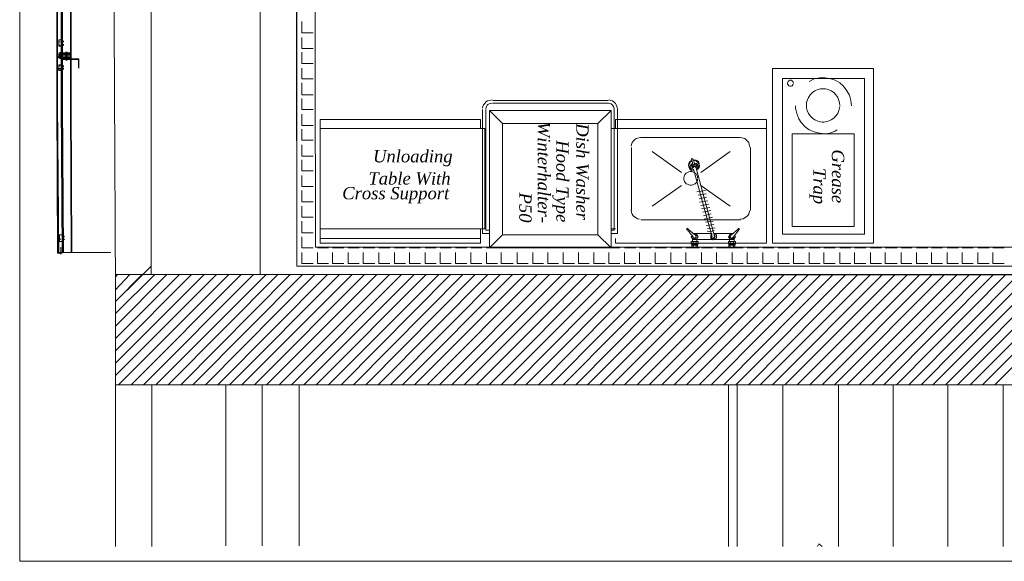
# Model space of a CAD drawing. Header units: millimetres. Extents: x 140304 to 319987, y -10756 to 142544.
# Tile 169 of 203: x 170334 to 175710, y 66071 to 69028. Entities that reach past the tile are written whole.
import ezdxf

# ---------------------------------------------------------------- set-up
doc = ezdxf.new("R2010")
doc.units = ezdxf.units.MM
doc.header["$LTSCALE"] = 10
doc.layers.get('0').update_dxf_attribs({"linetype": 'CONTINUOUS'})
for name, color, linetype, lineweight in [('A wall', 1, 'CONTINUOUS', 15), ('ele_15', 34, 'CONTINUOUS', 15), ('EQUIPMENT', 13, 'CONTINUOUS', 18), ('T', 2, 'CONTINUOUS', 20)]:
    doc.layers.add(name, color=color, linetype=linetype, lineweight=lineweight)
doc.layers.add('hatch', color=7, linetype='CONTINUOUS', lineweight=0, true_color=0x919191)
doc.layers.add('TEXT', color=150, linetype='CONTINUOUS')
doc.styles.get("Standard").update_dxf_attribs({"font": 'verdana.ttf'})

# ---------------------------------------------------------------- blocks, each defined once
blk = doc.blocks.new('Base lucknow')
for points in [[(141820.1, 91656.9), (141817.2, 87578.4)], [(140507.6, 88653.6), (140507.6, 89884.6)], [(140507.6, 88653.6), (140507.6, 89884.6)], [(140510.6, 88656.6), (140510.6, 89884.6)], [(140510.6, 88656.6), (140510.6, 89884.6)], [(140531.3, 88656.6), (140531.3, 89884.6)], [(140535.8, 88656.6), (140535.8, 89884.6)], [(140538.7, 88656.6), (140538.7, 89884.6)], [(140581.8, 88656.6), (140581.8, 89884.6)], [(140584.7, 88656.6), (140584.7, 89884.6)], [(140518, 88778.2), (140518, 88813.8)], [(140518, 88813.8), (140535.8, 88813.8)], [(140525.4, 88801.9), (140518, 88801.9)], [(140525.4, 88784.2), (140518, 88784.2)], [(140535.8, 88778.2), (140518, 88778.2)], [(140531.3, 88778.2), (140531.3, 88813.8)], [(140531.3, 88806.4), (140531.3, 88799)], [(140531.3, 88799), (140531.3, 88806.4)], [(140531.3, 88806.4), (140531.3, 88799)], [(140531.3, 88799), (140531.3, 88806.4)], [(140531.3, 88806.4), (140546.1, 88806.4)], [(140531.3, 88801.9), (140546.1, 88801.9)], [(140531.3, 88781.2), (140531.3, 88791.6)], [(140531.3, 88791.6), (140531.3, 88781.2)], [(140531.3, 88781.2), (140531.3, 88791.6)], [(140531.3, 88791.6), (140531.3, 88781.2)], [(140531.3, 88788.7), (140546.1, 88788.7)], [(140531.3, 88784.2), (140546.1, 88784.2)], [(140535.8, 88813.8), (140535.8, 88778.2)], [(140538.7, 88735.3), (140507.6, 88735.3)], [(140531.3, 88720.4), (140507.6, 88720.4)], [(140507.6, 88720.4), (140507.6, 88443.1)], [(140531.3, 88720.4), (140507.6, 88720.4)], [(140507.6, 88720.4), (140507.6, 88443.1)], [(140531.3, 88717.4), (140510.6, 88717.4)], [(140510.6, 88717.4), (140510.6, 88443.1)], [(140531.3, 88717.4), (140510.6, 88717.4)], [(140510.6, 88717.4), (140510.6, 88443.1)], [(140535.8, 88742.7), (140518, 88742.7)], [(140518, 88742.7), (140531.3, 88738.2)], [(140518, 88735.3), (140518, 88720.4)], [(140531.3, 88735.3), (140518, 88735.3)], [(140518, 88724.8), (140518, 88730.8)], [(140518, 88730.8), (140525.4, 88730.8)], [(140525.4, 88724.8), (140518, 88724.8)], [(140518, 88720.4), (140531.3, 88720.4)], [(140518, 88717.4), (140531.3, 88717.4)], [(140535.8, 88713), (140518, 88713)], [(140520.9, 88735.3), (140531.3, 88735.3)], [(140520.9, 88723.3), (140520.9, 88732.2)], [(140520.9, 88723.3), (140520.9, 88732.2)], [(140520.9, 88723.3), (140520.9, 88732.2)], [(140520.9, 88723.3), (140520.9, 88732.2)], [(140531.3, 88720.4), (140520.9, 88720.4)], [(140520.9, 88720.4), (140528.4, 88720.4)], [(140523.9, 88723.3), (140523.9, 88733.7)], [(140523.9, 88723.3), (140523.9, 88732.2)], [(140523.9, 88723.3), (140523.9, 88732.2)], [(140523.9, 88723.3), (140523.9, 88732.2)], [(140525.4, 88735.3), (140525.4, 88745.6)], [(140525.4, 88720.4), (140525.4, 88710)], [(140526.9, 88723.3), (140528.4, 88733.7)], [(140531.3, 88738.2), (140531.3, 88724.8)], [(140531.3, 88735.3), (140531.3, 88720.4)], [(140531.3, 88720.4), (140531.3, 88735.3)], [(140531.3, 88717.4), (140531.3, 88735.3)], [(140531.3, 88727.8), (140538.7, 88727.8)], [(140531.3, 88727.8), (140538.7, 88727.8)], [(140531.3, 88717.4), (140531.3, 88443.1)], [(140535.8, 88717.4), (140535.8, 88742.7)], [(140535.8, 88742.7), (140584.7, 88742.7)], [(140535.8, 88724.8), (140535.8, 88742.7)], [(140535.8, 88735.3), (140535.8, 88713)], [(140535.8, 88735.3), (140535.8, 88710)], [(140584.7, 88735.3), (140535.8, 88735.3)], [(140584.7, 88717.4), (140535.8, 88717.4)], [(140535.8, 88710), (140535.8, 88440.1)], [(140535.8, 88710), (140584.7, 88710)], [(140538.7, 88720.4), (140538.7, 88738.2)], [(140538.7, 88738.2), (140581.8, 88738.2)], [(140538.7, 88730.8), (140538.7, 88713)], [(140581.8, 88730.8), (140538.7, 88730.8)], [(140581.8, 88720.4), (140538.7, 88720.4)], [(140538.7, 88713), (140581.8, 88713)], [(140538.7, 88710), (140538.7, 88440.1)], [(140627.7, 88710), (140538.7, 88710)], [(140564, 88745.6), (140556.6, 88745.6)], [(140556.6, 88738.2), (140556.6, 88745.6)], [(140556.6, 88738.2), (140564, 88738.2)], [(140556.6, 88735.3), (140564, 88735.3)], [(140556.6, 88707), (140556.6, 88735.3)], [(140556.6, 88735.3), (140564, 88735.3)], [(140564, 88735.3), (140556.6, 88735.3)], [(140561, 88702.6), (140561, 88748.5)], [(140561, 88745.6), (140561, 88738.2)], [(140561, 88745.6), (140561, 88738.2)], [(140561, 88735.3), (140561, 88707)], [(140561, 88735.3), (140561, 88707)], [(140564, 88745.6), (140564, 88738.2)], [(140564, 88735.3), (140564, 88707)], [(140581.8, 88738.2), (140581.8, 88720.4)], [(140581.8, 88713), (140581.8, 88730.8)], [(140581.8, 88710), (140581.8, 88440.1)], [(140584.7, 88742.7), (140584.7, 88717.4)], [(140584.7, 88710), (140584.7, 88735.3)], [(140584.7, 88710), (140584.7, 88440.1)], [(140627.7, 88659.6), (140627.7, 88710)], [(140531.3, 88656.6), (140510.6, 88656.6)], [(140531.3, 88656.6), (140510.6, 88656.6)], [(140535.8, 88677.4), (140518, 88677.4)], [(140518, 88677.4), (140518, 88646.2)], [(140525.4, 88671.4), (140518, 88671.4)], [(140531.3, 88677.4), (140531.3, 88646.2)], [(140531.3, 88674.4), (140531.3, 88667)], [(140531.3, 88667), (140531.3, 88674.4)], [(140531.3, 88674.4), (140531.3, 88667)], [(140531.3, 88667), (140531.3, 88674.4)], [(140531.3, 88671.4), (140546.1, 88671.4)], [(140531.3, 88667), (140546.1, 88667)], [(140531.3, 88649.2), (140531.3, 88656.6)], [(140531.3, 88656.6), (140531.3, 88649.2)], [(140531.3, 88649.2), (140531.3, 88656.6)], [(140531.3, 88656.6), (140531.3, 88649.2)], [(140531.3, 88656.6), (140546.1, 88656.6)], [(140535.8, 88646.2), (140535.8, 88677.4)], [(140538.7, 88707), (140624.8, 88707)], [(140564, 88707), (140556.6, 88707)], [(140564, 88707), (140556.6, 88707)], [(140556.6, 88707), (140564, 88707)], [(140564, 88702.6), (140556.6, 88702.6)], [(140624.8, 88707), (140624.8, 88659.6)], [(140531.3, 88653.6), (140507.6, 88653.6)], [(140531.3, 88653.6), (140507.6, 88653.6)], [(140525.4, 88653.6), (140518, 88653.6)], [(140518, 88646.2), (140535.8, 88646.2)], [(140531.3, 88653.6), (140546.1, 88653.6)], [(140513.5, 87649.6), (140507.6, 88468.3)], [(140510.6, 87649.6), (140507.6, 88468.3)], [(140513.5, 87652.6), (140510.6, 88468.3)], [(140518, 87652.6), (140510.6, 88468.3)], [(140535.8, 87652.6), (140531.3, 88468.3)], [(140538.7, 87652.6), (140535.8, 88468.3)], [(140543.2, 87652.6), (140538.7, 88468.3)], [(140584.7, 87652.6), (140581.8, 88468.3)], [(140589.2, 87652.6), (140584.7, 88468.3)], [(140520.9, 87713.3), (140520.9, 87749)], [(140520.9, 87749), (140538.7, 87749)], [(140535.8, 87713.3), (140535.8, 87749)], [(140535.8, 87746), (140535.8, 87738.6)], [(140535.8, 87738.6), (140535.8, 87746)], [(140535.8, 87746), (140535.8, 87738.6)], [(140535.8, 87738.6), (140535.8, 87746)], [(140535.8, 87741.6), (140549.2, 87741.6)], [(140538.7, 87749), (140538.7, 87713.3)], [(140538.7, 87713.3), (140520.9, 87713.3)], [(140525.4, 87728.2), (140525.4, 87720.8)], [(140535.8, 87738.6), (140549.2, 87738.6)], [(140535.8, 87720.8), (140535.8, 87728.2)], [(140535.8, 87728.2), (140535.8, 87720.8)], [(140535.8, 87720.8), (140535.8, 87728.2)], [(140535.8, 87728.2), (140535.8, 87720.8)], [(140535.8, 87723.8), (140549.2, 87723.8)], [(140535.8, 87723.8), (140549.2, 87723.8)], [(140538.7, 87720.8), (140538.7, 87728.2)], [(140538.7, 87720.8), (140538.7, 87728.2)], [(140543.2, 87720.8), (140543.2, 87728.2)], [(140543.2, 87720.8), (140543.2, 87728.2)], [(140546.1, 87720.8), (140546.1, 87728.2)], [(140546.1, 87720.8), (140546.1, 87728.2)], [(140549.2, 87720.8), (140546.1, 87728.2)], [(140535.8, 87649.6), (140510.6, 87649.6)], [(140535.8, 87652.6), (140513.5, 87652.6)], [(140535.8, 87649.6), (140513.5, 87649.6)], [(140535.8, 87652.6), (140518, 87652.6)], [(140538.7, 87652.6), (140520.9, 87652.6)], [(140520.9, 87652.6), (140535.8, 87652.6)], [(140525.4, 87649.6), (140531.3, 87649.6)], [(140531.3, 87645.2), (140525.4, 87645.2)], [(140528.4, 87645.2), (140528.4, 87680.7)], [(140538.7, 87652.6), (140589.2, 87652.6)], [(140589.2, 87652.6), (140802.8, 87652.6)], [(144273.2, 87578.4), (155534.3, 87578.4)], [(140828, 87532.4), (159965.8, 87532.4)], [(140828, 86930.3), (140828, 87528)], [(145913.4, 87528), (141827.5, 87532.4)], [(149462.5, 86930.3), (140828, 86930.3)], [(140828, 86930.3), (140828, 86047.9)], [(141026.7, 86930.3), (141026.7, 86047.9)], [(141026.7, 86930.3), (141026.7, 86047.9)], [(141429.2, 86930.3), (141429.2, 86050.8)], [(141628.9, 86930.3), (141628.9, 86050.8)], [(141628.9, 86930.3), (141628.9, 86050.8)], [(141830.6, 86930.3), (141830.6, 86050.8)], [(141830.6, 86930.3), (141830.6, 86050.8)], [(144173.8, 86047.9), (144173.8, 86930.3)], [(144173.8, 86047.9), (144173.8, 86930.3)], [(144222.7, 86047.9), (144222.7, 86930.3)], [(144222.7, 86047.9), (144222.7, 86930.3)], [(144471.9, 86930.3), (144471.9, 86047.9)], [(144471.9, 86930.3), (144471.9, 86047.9)], [(144774.5, 86930.3), (144774.5, 86047.9)], [(144774.5, 86930.3), (144774.5, 86047.9)], [(145074.1, 86930.3), (145074.1, 86047.9)], [(145074.1, 86930.3), (145074.1, 86047.9)], [(145372.1, 86930.3), (145372.1, 86047.9)], [(145372.1, 86930.3), (145372.1, 86047.9)], [(145674.7, 86930.3), (145674.7, 86047.9)], [(145674.7, 86930.3), (145674.7, 86047.9)], [(144660.3, 86047.9), (144667.7, 86061.2)], [(144660.3, 86047.9), (144667.7, 86061.2)], [(144667.7, 86061.2), (144685.4, 86047.9)], [(144667.7, 86061.2), (144685.4, 86047.9)]]:
    blk.add_lwpolyline(points)
at = {"layer": 'A wall', "ltscale": 0.25}
for points in [[(140828, 87446.4), (140762.7, 100502.1)], [(141919.5, 87680.7), (141912.1, 91756.3)], [(141817.2, 87581.4), (141812.7, 91656.9)], [(141022.2, 91453.8), (141022.2, 87532.4)], [(141617, 91453.8), (141617, 87532.4)], [(152566.6, 87680.7), (141919.5, 87680.7)], [(141817.2, 87578.4), (152566.6, 87578.4)], [(140828, 87532.4), (159965.8, 87532.4)], [(140828, 86930.3), (140828, 87528)], [(149462.5, 86930.3), (140828, 86930.3)]]:
    blk.add_lwpolyline(points, dxfattribs=at)
at = {"layer": 'EQUIPMENT'}
for points in [[(144415.5, 87703), (144415.5, 88656.6)], [(144415.5, 88656.6), (144967.3, 88656.6)], [(144967.3, 88656.6), (144967.3, 87703)], [(144468.9, 87751.9), (144468.9, 88603.3)], [(144468.9, 88603.3), (144916.8, 88603.3)], [(144642.5, 88600.2), (144614.3, 88585.4)], [(144672.2, 88606.2), (144642.5, 88600.2)], [(144700.3, 88606.2), (144672.2, 88606.2)], [(144728.5, 88603.3), (144700.3, 88606.2)], [(144756.7, 88592.8), (144728.5, 88603.3)], [(144916.8, 88603.3), (144916.8, 87751.9)], [(144500.1, 88585.4), (144497.1, 88579.5)], [(144497.1, 88579.5), (144497.1, 88573.6)], [(144497.1, 88573.6), (144500.1, 88567.6)], [(144504.5, 88589.9), (144500.1, 88585.4)], [(144500.1, 88567.6), (144504.5, 88563.1)], [(144509, 88592.8), (144504.5, 88589.9)], [(144504.5, 88563.1), (144509, 88560.2)], [(144516.4, 88592.8), (144509, 88592.8)], [(144509, 88560.2), (144516.4, 88560.2)], [(144522.3, 88589.9), (144516.4, 88592.8)], [(144516.4, 88560.2), (144522.3, 88563.1)], [(144526.8, 88585.4), (144522.3, 88589.9)], [(144522.3, 88563.1), (144526.8, 88567.6)], [(144529.7, 88576.5), (144526.8, 88585.4)], [(144526.8, 88567.6), (144528.3, 88573.6)], [(144687, 88546.8), (144676.6, 88545.4)], [(144695.9, 88546.8), (144687, 88546.8)], [(144704.8, 88545.4), (144695.9, 88546.8)], [(144781.9, 88578), (144756.7, 88592.8)], [(144802.6, 88560.2), (144781.9, 88578)], [(144820.5, 88535), (144802.6, 88560.2)], [(144611.3, 88499.4), (144603.9, 88483.1)], [(144620.2, 88512.8), (144611.3, 88499.4)], [(144633.6, 88526.2), (144620.2, 88512.8)], [(144646.9, 88535), (144633.6, 88526.2)], [(144663.2, 88542.5), (144646.9, 88535)], [(144676.6, 88545.4), (144663.2, 88542.5)], [(144718.1, 88542.5), (144704.8, 88545.4)], [(144734.5, 88535), (144718.1, 88542.5)], [(144749.3, 88526.2), (144734.5, 88535)], [(144761.1, 88512.8), (144749.3, 88526.2)], [(144771.5, 88499.4), (144761.1, 88512.8)], [(144777.4, 88483.1), (144771.5, 88499.4)], [(144835.3, 88511.3), (144820.5, 88535)], [(144842.7, 88481.6), (144835.3, 88511.3)], [(142833.1, 88449), (142831.6, 88440.1)], [(142837.5, 88459.4), (142833.1, 88449)], [(142843.5, 88466.8), (142837.5, 88459.4)], [(142849.4, 88474.2), (142843.5, 88466.8)], [(142858.3, 88480.2), (142849.4, 88474.2)], [(142850.9, 88444.5), (142849.4, 88437.1)], [(142852.4, 88450.5), (142850.9, 88444.5)], [(142856.8, 88456.4), (142852.4, 88450.5)], [(142861.3, 88460.8), (142856.8, 88456.4)], [(142867.2, 88483.1), (142858.3, 88480.2)], [(142867.2, 88463.8), (142861.3, 88460.8)], [(142883.5, 88486), (142867.2, 88483.1)], [(142873.2, 88466.8), (142867.2, 88463.8)], [(142883.5, 88468.3), (142873.2, 88466.8)], [(142888, 88481.6), (143518.3, 88481.6)], [(142888, 88468.3), (143518.3, 88468.3)], [(143525.7, 88466.8), (143519.7, 88468.3)], [(143531.6, 88483.1), (143521.3, 88486)], [(143533.1, 88463.8), (143525.7, 88466.8)], [(143540.5, 88480.2), (143531.6, 88483.1)], [(143537.6, 88460.8), (143533.1, 88463.8)], [(143542, 88456.4), (143537.6, 88460.8)], [(143549.4, 88474.2), (143540.5, 88480.2)], [(143546.5, 88450.5), (143542, 88456.4)], [(143549.4, 88444.5), (143546.5, 88450.5)], [(143556.8, 88466.8), (143549.4, 88474.2)], [(143550.9, 88434.2), (143549.4, 88444.5)], [(143561.3, 88459.4), (143556.8, 88466.8)], [(143565.7, 88449), (143561.3, 88459.4)], [(143568.7, 88434.2), (143565.7, 88449)], [(144540.1, 88453.4), (144540.1, 88440.1)], [(144540.1, 88440.1), (144547.5, 88410.5)], [(144603.9, 88483.1), (144600.9, 88469.7)], [(144600.9, 88469.7), (144600.9, 88460.8)], [(144600.9, 88460.8), (144600.9, 88450.5)], [(144600.9, 88450.5), (144600.9, 88441.6)], [(144600.9, 88441.6), (144603.9, 88428.2)], [(144780.4, 88469.7), (144777.4, 88483.1)], [(144777.4, 88428.2), (144780.4, 88441.6)], [(144781.9, 88454.9), (144780.4, 88469.7)], [(144780.4, 88441.6), (144781.9, 88450.5)], [(144845.6, 88453.4), (144842.7, 88481.6)], [(142831.6, 88432.7), (142831.6, 87756.4)], [(142849.4, 88432.7), (142849.4, 87774.2)], [(142870.1, 88428.2), (143533.1, 88428.2)], [(142870.1, 87677.8), (142870.1, 88428.2)], [(142941.4, 88357.1), (142870.1, 88428.2)], [(143461.9, 88357.1), (143533.1, 88428.2)], [(143533.1, 88428.2), (143533.1, 87677.8)], [(143550.9, 88432.7), (143550.9, 87774.2)], [(143568.7, 88432.7), (143568.7, 87756.4)], [(144547.5, 88410.5), (144557.9, 88382.3)], [(144603.9, 88428.2), (144611.3, 88411.9)], [(144611.3, 88411.9), (144620.2, 88398.6)], [(144620.2, 88398.6), (144633.6, 88385.2)], [(144633.6, 88385.2), (144646.9, 88376.3)], [(144734.5, 88376.3), (144749.3, 88385.2)], [(144749.3, 88385.2), (144761.1, 88398.6)], [(144761.1, 88398.6), (144771.5, 88411.9)], [(144771.5, 88411.9), (144777.4, 88428.2)], [(142821.2, 88379.3), (141944.7, 88379.3)], [(141944.7, 88379.3), (141944.7, 87703)], [(142821.2, 88328.9), (142821.2, 88379.3)], [(142941.4, 88357.1), (143461.9, 88357.1)], [(142941.4, 87749), (142941.4, 88357.1)], [(143461.9, 88357.1), (143461.9, 87749)], [(143556.8, 88379.3), (144382.9, 88379.3)], [(143556.8, 88328.9), (143556.8, 88379.3)], [(144382.9, 88379.3), (144382.9, 87703)], [(144557.9, 88382.3), (144571.3, 88361.5)], [(144571.3, 88361.5), (144593.5, 88339.2)], [(144593.5, 88339.2), (144614.3, 88321.4)], [(144646.9, 88376.3), (144663.2, 88368.9)], [(144663.2, 88368.9), (144676.6, 88366)], [(144676.6, 88366), (144687, 88364.5)], [(144687, 88364.5), (144695.9, 88364.5)], [(144695.9, 88364.5), (144704.8, 88366)], [(144704.8, 88366), (144718.1, 88368.9)], [(144718.1, 88368.9), (144734.5, 88376.3)], [(141944.7, 88328.9), (142821.2, 88328.9)], [(142821.2, 88328.9), (142845, 88328.9)], [(142845, 88328.9), (142845, 87781.6)], [(143533.1, 87781.6), (143533.1, 88328.9)], [(143533.1, 88328.9), (144382.9, 88328.9)], [(144382.9, 88328.9), (143556.8, 88328.9)], [(143694.8, 88279.9), (143678.5, 88276.9)], [(143696.2, 88279.9), (144240.6, 88279.9)], [(144253.9, 88276.9), (144243.5, 88279.9)], [(144382.9, 88328.9), (144382.9, 87781.6)], [(144522.3, 87795), (144522.3, 88300.6)], [(144522.3, 88300.6), (144860.5, 88300.6)], [(144614.3, 88321.4), (144642.5, 88311.1)], [(144642.5, 88311.1), (144672.2, 88303.7)], [(144672.2, 88303.7), (144700.3, 88300.6)], [(144700.3, 88300.6), (144728.5, 88303.7)], [(144728.5, 88303.7), (144756.7, 88315.5)], [(144756.7, 88315.5), (144767.1, 88321.4)], [(144860.5, 88300.6), (144860.5, 87795)], [(143644.3, 88242.8), (143642.8, 88232.5)], [(143648.8, 88253.2), (143644.3, 88242.8)], [(143645.9, 87883.9), (143645.9, 88226.5)], [(143654.7, 88260.6), (143648.8, 88253.2)], [(143662.2, 88268), (143654.7, 88260.6)], [(143669.6, 88274), (143662.2, 88268)], [(143678.5, 88276.9), (143669.6, 88274)], [(144264.3, 88274), (144253.9, 88276.9)], [(144271.7, 88268), (144264.3, 88274)], [(144279.1, 88260.6), (144271.7, 88268)], [(144285, 88253.2), (144279.1, 88260.6)], [(144288, 88242.8), (144285, 88253.2)], [(144290.9, 88228), (144288, 88242.8)], [(144294, 88226.5), (144294, 87883.9)], [(143917.2, 88090.1), (143757, 88204.3)], [(144024, 88090.1), (144184.1, 88204.3)], [(143957.3, 88139), (143955.8, 88130.1)], [(143957.3, 88139), (143955.8, 88130.1)], [(143955.8, 88130.1), (143957.3, 88119.7)], [(143955.8, 88130.1), (143957.3, 88119.7)], [(143963.2, 88148), (143957.3, 88139)], [(143963.2, 88148), (143957.3, 88139)], [(143957.3, 88119.7), (143961.8, 88110.9)], [(143957.3, 88119.7), (143961.8, 88110.9)], [(143960.2, 88134.6), (143958.7, 88127.2)], [(143960.2, 88134.6), (143958.7, 88127.2)], [(143960.2, 88134.6), (143958.7, 88127.2)], [(143958.7, 88127.2), (143960.2, 88119.7)], [(143958.7, 88127.2), (143960.2, 88119.7)], [(143958.7, 88127.2), (143960.2, 88119.7)], [(143963.2, 88140.5), (143960.2, 88134.6)], [(143963.2, 88140.5), (143960.2, 88134.6)], [(143963.2, 88140.5), (143960.2, 88134.6)], [(143960.2, 88119.7), (143964.7, 88112.3)], [(143960.2, 88119.7), (143964.7, 88112.3)], [(143960.2, 88119.7), (143964.7, 88112.3)], [(143975, 88156.8), (143963.2, 88148)], [(143975, 88156.8), (143963.2, 88148)], [(143966.2, 88146.4), (143963.2, 88140.5)], [(143966.2, 88146.4), (143963.2, 88140.5)], [(143966.2, 88146.4), (143963.2, 88140.5)], [(143976.6, 88152.4), (143966.2, 88146.4)], [(143976.6, 88152.4), (143966.2, 88146.4)], [(143976.6, 88152.4), (143966.2, 88146.4)], [(143972.1, 88134.6), (143966.2, 88124.2)], [(143972.1, 88134.6), (143966.2, 88124.2)], [(143966.2, 88124.2), (143967.6, 88112.3)], [(143966.2, 88124.2), (143967.6, 88112.3)], [(143973.6, 88165.7), (143970.6, 88159.8)], [(143973.6, 88165.7), (143970.6, 88159.8)], [(143973.6, 88165.7), (143970.6, 88159.8)], [(143978.1, 88139), (143972.1, 88134.6)], [(143978.1, 88139), (143972.1, 88134.6)], [(143979.5, 88162.8), (143973.6, 88165.7)], [(143979.5, 88162.8), (143973.6, 88165.7)], [(143979.5, 88162.8), (143973.6, 88165.7)], [(143981, 88130.1), (143973.6, 88158.3)], [(143975, 88127.2), (143973.6, 88119.7)], [(143975, 88127.2), (143973.6, 88119.7)], [(143975, 88127.2), (143973.6, 88119.7)], [(143973.6, 88119.7), (143976.6, 88113.8)], [(143973.6, 88119.7), (143976.6, 88113.8)], [(143973.6, 88119.7), (143976.6, 88113.8)], [(143981, 88131.6), (143975, 88127.2)], [(143981, 88131.6), (143975, 88127.2)], [(143981, 88131.6), (143975, 88127.2)], [(143978.1, 88133.1), (143984, 88130.1)], [(143978.1, 88133.1), (143984, 88130.1)], [(143978.1, 88133.1), (143984, 88130.1)], [(143981, 88119.7), (143978.1, 88125.7)], [(143978.1, 88115.3), (143988.4, 88125.7)], [(143991.4, 88133.1), (143981, 88161.2)], [(143987, 88122.7), (143981, 88116.8)], [(143987, 88122.7), (143981, 88116.8)], [(143987, 88122.7), (143981, 88116.8)], [(143984, 88130.1), (143988.4, 88134.6)], [(143984, 88130.1), (143988.4, 88134.6)], [(143984, 88130.1), (143988.4, 88134.6)], [(143994.4, 88153.8), (143987, 88155.4)], [(143994.4, 88153.8), (143987, 88155.4)], [(143994.4, 88153.8), (143987, 88155.4)], [(143992.9, 88122.7), (143987, 88122.7)], [(143992.9, 88122.7), (143987, 88122.7)], [(143992.9, 88122.7), (143987, 88122.7)], [(143997.3, 88156.8), (143988.4, 88158.3)], [(143997.3, 88156.8), (143988.4, 88158.3)], [(143997.3, 88156.8), (143988.4, 88158.3)], [(143995.8, 88131.6), (143988.4, 88133.1)], [(143995.8, 88131.6), (143988.4, 88133.1)], [(143995.8, 88131.6), (143988.4, 88133.1)], [(143988.4, 88125.7), (144001.8, 88122.7)], [(144000.3, 88137.5), (143989.9, 88140.5)], [(143998.8, 88139), (143989.9, 88140.5)], [(143998.8, 88139), (143989.9, 88140.5)], [(143998.8, 88115.3), (143992.9, 88122.7)], [(143998.8, 88115.3), (143992.9, 88122.7)], [(143998.8, 88115.3), (143992.9, 88122.7)], [(144000.3, 88150.9), (143994.4, 88153.8)], [(144000.3, 88150.9), (143994.4, 88153.8)], [(144000.3, 88150.9), (143994.4, 88153.8)], [(144001.8, 88125.7), (143995.8, 88131.6)], [(144006.2, 88152.4), (143997.3, 88156.8)], [(144006.2, 88152.4), (143997.3, 88156.8)], [(144006.2, 88152.4), (143997.3, 88156.8)], [(144001.8, 88124.2), (143997.3, 88130.1)], [(144001.8, 88124.2), (143997.3, 88130.1)], [(144004.7, 88133.1), (143998.8, 88139)], [(144004.7, 88133.1), (143998.8, 88139)], [(143998.8, 88130.1), (143998.8, 88122.7)], [(144006.2, 88146.4), (144000.3, 88150.9)], [(144006.2, 88146.4), (144000.3, 88150.9)], [(144006.2, 88146.4), (144000.3, 88150.9)], [(144007.7, 88128.6), (144000.3, 88137.5)], [(144001.8, 88118.3), (144001.8, 88125.7)], [(144001.8, 88118.3), (144001.8, 88124.2)], [(144001.8, 88118.3), (144001.8, 88124.2)], [(144001.8, 88122.7), (144006.2, 88107.9)], [(144009.2, 88125.7), (144004.7, 88133.1)], [(144009.2, 88125.7), (144004.7, 88133.1)], [(144004.7, 88104.9), (144013.6, 88116.8)], [(144004.7, 88104.9), (144013.6, 88116.8)], [(144004.7, 88104.9), (144013.6, 88116.8)], [(144012.1, 88144.9), (144006.2, 88152.4)], [(144012.1, 88144.9), (144006.2, 88152.4)], [(144012.1, 88144.9), (144006.2, 88152.4)], [(144010.7, 88140.5), (144006.2, 88146.4)], [(144010.7, 88140.5), (144006.2, 88146.4)], [(144010.7, 88140.5), (144006.2, 88146.4)], [(144006.2, 88109.4), (144009.2, 88116.8)], [(144006.2, 88109.4), (144009.2, 88116.8)], [(144006.2, 88109.4), (144009.2, 88116.8)], [(144009.2, 88116.8), (144007.7, 88128.6)], [(144009.2, 88118.3), (144009.2, 88125.7)], [(144009.2, 88118.3), (144009.2, 88125.7)], [(144012.1, 88134.6), (144010.7, 88140.5)], [(144012.1, 88134.6), (144010.7, 88140.5)], [(144012.1, 88134.6), (144010.7, 88140.5)], [(144010.7, 88116.8), (144013.6, 88127.2)], [(144010.7, 88116.8), (144013.6, 88127.2)], [(144010.7, 88116.8), (144013.6, 88127.2)], [(144015.1, 88134.6), (144012.1, 88144.9)], [(144015.1, 88134.6), (144012.1, 88144.9)], [(144015.1, 88134.6), (144012.1, 88144.9)], [(144013.6, 88127.2), (144012.1, 88134.6)], [(144013.6, 88127.2), (144012.1, 88134.6)], [(144013.6, 88127.2), (144012.1, 88134.6)], [(144013.6, 88116.8), (144016.6, 88125.7)], [(144013.6, 88116.8), (144016.6, 88125.7)], [(144013.6, 88116.8), (144016.6, 88125.7)], [(144016.6, 88125.7), (144015.1, 88134.6)], [(144016.6, 88125.7), (144015.1, 88134.6)], [(144016.6, 88125.7), (144015.1, 88134.6)], [(143932.1, 88067.8), (143930.6, 88060.4)], [(143935, 88075.2), (143932.1, 88067.8)], [(143939.5, 88081.2), (143935, 88075.2)], [(143943.9, 88085.7), (143939.5, 88081.2)], [(143949.9, 88090.1), (143943.9, 88085.7)], [(143957.3, 88093.1), (143949.9, 88090.1)], [(143964.7, 88094.6), (143957.3, 88093.1)], [(143961.8, 88110.9), (143967.6, 88103.4)], [(143961.8, 88110.9), (143967.6, 88103.4)], [(143964.7, 88112.3), (143969.2, 88107.9)], [(143964.7, 88112.3), (143969.2, 88107.9)], [(143964.7, 88112.3), (143969.2, 88107.9)], [(143972.1, 88094.6), (143964.7, 88094.6)], [(143967.6, 88112.3), (143975, 88104.9)], [(143967.6, 88112.3), (143975, 88104.9)], [(143967.6, 88103.4), (143976.6, 88099)], [(143967.6, 88103.4), (143976.6, 88099)], [(143979.5, 88093.1), (143972.1, 88094.6)], [(143981, 88102), (143978.1, 88115.3)], [(143987, 88090.1), (143979.5, 88093.1)], [(144084.8, 87738.6), (143984, 88107.9)], [(143992.9, 88085.7), (143987, 88090.1)], [(143997.3, 88081.2), (143992.9, 88085.7)], [(144001.8, 88075.2), (143997.3, 88081.2)], [(144098.1, 87741.6), (143998.8, 88112.3)], [(144004.7, 88067.8), (144001.8, 88075.2)], [(144006.2, 88057.5), (144004.7, 88067.8)], [(143917.2, 88018.9), (143757, 87906.1)], [(143930.6, 88060.4), (143930.6, 88053)], [(143930.6, 88053), (143932.1, 88045.6)], [(143932.1, 88045.6), (143935, 88039.7)], [(143935, 88039.7), (143939.5, 88033.7)], [(143939.5, 88033.7), (143943.9, 88027.8)], [(143943.9, 88027.8), (143949.9, 88024.9)], [(143949.9, 88024.9), (143957.3, 88021.8)], [(143957.3, 88021.8), (143964.7, 88020.4)], [(143964.7, 88020.4), (143972.1, 88020.4)], [(143972.1, 88020.4), (143979.5, 88021.8)], [(143979.5, 88021.8), (143987, 88024.9)], [(143987, 88024.9), (143992.9, 88027.8)], [(143992.9, 88027.8), (143997.3, 88033.7)], [(143997.3, 88033.7), (144001.8, 88039.7)], [(144001.8, 88039.7), (144004.7, 88045.6)], [(144004.7, 88045.6), (144006.2, 88053)], [(144024, 88018.9), (144184.1, 87906.1)], [(144049.2, 87990.7), (144001.8, 87983.3)], [(144052.2, 87972.9), (144009.2, 87965.5)], [(144055.2, 87955.2), (144013.6, 87944.7)], [(144062.6, 87934.4), (144016.6, 87926.9)], [(144067, 87916.6), (144024, 87909.2)], [(143642.8, 87885.5), (143644.3, 87870.6)], [(143644.3, 87870.6), (143648.8, 87861.7)], [(143648.8, 87861.7), (143654.7, 87852.8)], [(143654.7, 87852.8), (143662.2, 87846.9)], [(144073, 87898.7), (144027, 87891.3)], [(144077.4, 87881), (144034.4, 87873.5)], [(144080.4, 87863.2), (144037.3, 87852.8)], [(144271.7, 87846.9), (144279.1, 87852.8)], [(144279.1, 87852.8), (144285, 87861.7)], [(144285, 87861.7), (144288, 87870.6)], [(144288, 87870.6), (144290.9, 87881)], [(143662.2, 87846.9), (143669.6, 87840.9)], [(143669.6, 87840.9), (143678.5, 87836.4)], [(143678.5, 87836.4), (143688.8, 87835)], [(144240.6, 87830.6), (143696.2, 87830.6)], [(144087.8, 87845.4), (144041.8, 87835)], [(144090.7, 87823.2), (144049.2, 87817.2)], [(144095.2, 87805.3), (144052.2, 87799.4)], [(144239.1, 87835), (144253.9, 87836.4)], [(144253.9, 87836.4), (144264.3, 87840.9)], [(144264.3, 87840.9), (144271.7, 87846.9)], [(144860.5, 87795), (144522.3, 87795)], [(141944.7, 87781.6), (142821.2, 87781.6)], [(142821.2, 87781.6), (142821.2, 87728.2)], [(142821.2, 87781.6), (142845, 87781.6)], [(142831.6, 87756.4), (142870.1, 87756.4)], [(142849.4, 87774.2), (142870.1, 87774.2)], [(142941.4, 87749), (142870.1, 87677.8)], [(143461.9, 87749), (142941.4, 87749)], [(143461.9, 87749), (143533.1, 87677.8)], [(143556.8, 87781.6), (143533.1, 87781.6)], [(143550.9, 87774.2), (143533.1, 87774.2)], [(143568.7, 87756.4), (143533.1, 87756.4)], [(143946.9, 87783), (143945.4, 87777.2)], [(143952.8, 87784.6), (143946.9, 87783)], [(143981, 87738.6), (143948.4, 87777.2)], [(143991.4, 87749), (143952.8, 87781.6)], [(143973.6, 87746), (143970.6, 87738.6)], [(143973.6, 87744.5), (143973.6, 87737.1)], [(143998.8, 87756.4), (143981, 87756.4)], [(143981, 87740.1), (143985.5, 87732.7)], [(143992.9, 87750.4), (143984, 87751.9)], [(143997.3, 87744.5), (143992.9, 87750.4)], [(143998.8, 87741.6), (143994.4, 87747.5)], [(143998.8, 87737.1), (143997.3, 87744.5)], [(143997.3, 87735.6), (143998.8, 87741.6)], [(144009.2, 87738.6), (143998.8, 87756.4)], [(144084.8, 87756.4), (144001.8, 87756.4)], [(144058.1, 87768.2), (144075.9, 87766.7)], [(144102.6, 87787.5), (144059.6, 87781.6)], [(144075.9, 87766.7), (144086.3, 87768.2)], [(144077.4, 87749), (144084.8, 87751.9)], [(144077.4, 87731.2), (144077.4, 87749)], [(144078.9, 87747.5), (144077.4, 87738.6)], [(144086.3, 87768.2), (144096.7, 87772.7)], [(144098.1, 87756.4), (144179.8, 87756.4)], [(144098.1, 87751.9), (144108.6, 87749)], [(144102.6, 87741.6), (144099.6, 87747.5)], [(144099.6, 87734.1), (144102.6, 87741.6)], [(144108.6, 87731.2), (144108.6, 87749)], [(144173.8, 87738.6), (144184.1, 87756.4)], [(144182.7, 87749), (144179.8, 87740.1)], [(144179.8, 87740.1), (144182.7, 87732.7)], [(144190.1, 87751.9), (144182.7, 87749)], [(144184.1, 87756.4), (144202, 87756.4)], [(144185.7, 87744.5), (144184.1, 87738.6)], [(144191.6, 87749), (144185.7, 87744.5)], [(144196.1, 87751.9), (144190.1, 87751.9)], [(144191.6, 87749), (144230.1, 87781.6)], [(144202, 87738.6), (144233.2, 87777.2)], [(144203.5, 87734.1), (144204.9, 87741.6)], [(144209.4, 87746), (144212.4, 87738.6)], [(144233.2, 87783), (144225.7, 87784.6)], [(144233.2, 87777.2), (144233.2, 87783)], [(144916.8, 87751.9), (144468.9, 87751.9)], [(142821.2, 87728.2), (141944.7, 87728.2)], [(141944.7, 87703), (142821.2, 87703)], [(142821.2, 87703), (142821.2, 87728.2)], [(143556.8, 87703), (143556.8, 87728.2)], [(144382.9, 87703), (143556.8, 87703)], [(143970.6, 87738.6), (143981, 87723.8)], [(143970.6, 87713.3), (144009.2, 87713.3)], [(143970.6, 87698.5), (143970.6, 87713.3)], [(144009.2, 87698.5), (143970.6, 87698.5)], [(143973.6, 87737.1), (143978.1, 87731.2)], [(143973.6, 87692.6), (143973.6, 87680.7)], [(144006.2, 87692.6), (143973.6, 87692.6)], [(143978.1, 87731.2), (143985.5, 87728.2)], [(143978.1, 87713.3), (143978.1, 87728.2)], [(143978.1, 87698.5), (143978.1, 87692.6)], [(143981, 87723.8), (143998.8, 87723.8)], [(143981, 87713.3), (143981, 87698.5)], [(143981, 87692.6), (143981, 87680.7)], [(143985.5, 87732.7), (143991.4, 87731.2)], [(143985.5, 87728.2), (143992.9, 87729.7)], [(143991.4, 87731.2), (143997.3, 87735.6)], [(143992.9, 87729.7), (143998.8, 87737.1)], [(143998.8, 87723.8), (144009.2, 87738.6)], [(143998.8, 87713.3), (143998.8, 87698.5)], [(143998.8, 87692.6), (143998.8, 87680.7)], [(144001.8, 87723.8), (144087.8, 87723.8)], [(144001.8, 87713.3), (144001.8, 87723.8)], [(144001.8, 87698.5), (144001.8, 87692.6)], [(144006.2, 87692.6), (144006.2, 87680.7)], [(144009.2, 87713.3), (144009.2, 87698.5)], [(144077.4, 87738.6), (144080.4, 87731.2)], [(144077.4, 87731.2), (144090.7, 87720.8)], [(144080.4, 87738.6), (144086.3, 87731.2)], [(144080.4, 87731.2), (144086.3, 87728.2)], [(144086.3, 87731.2), (144093.8, 87732.7)], [(144086.3, 87728.2), (144095.2, 87728.2)], [(144090.7, 87720.8), (144108.6, 87731.2)], [(144093.8, 87732.7), (144098.1, 87737.1)], [(144095.2, 87728.2), (144099.6, 87734.1)], [(144184.1, 87723.8), (144095.2, 87723.8)], [(144184.1, 87723.8), (144173.8, 87738.6)], [(144212.4, 87713.3), (144173.8, 87713.3)], [(144173.8, 87713.3), (144173.8, 87698.5)], [(144173.8, 87698.5), (144212.4, 87698.5)], [(144176.7, 87692.6), (144209.4, 87692.6)], [(144179.8, 87713.3), (144179.8, 87723.8)], [(144179.8, 87698.5), (144179.8, 87692.6)], [(144182.7, 87732.7), (144188.6, 87728.2)], [(144184.1, 87738.6), (144187.2, 87732.7)], [(144202, 87723.8), (144184.1, 87723.8)], [(144184.1, 87713.3), (144184.1, 87698.5)], [(144187.2, 87732.7), (144194.6, 87731.2)], [(144188.6, 87728.2), (144197.5, 87728.2)], [(144194.6, 87731.2), (144200.5, 87735.6)], [(144197.5, 87728.2), (144203.5, 87734.1)], [(144212.4, 87738.6), (144202, 87723.8)], [(144202, 87713.3), (144202, 87698.5)], [(144204.9, 87713.3), (144204.9, 87728.2)], [(144209.4, 87698.5), (144209.4, 87692.6)], [(144212.4, 87698.5), (144212.4, 87713.3)], [(144967.3, 87703), (144415.5, 87703)]]:
    blk.add_lwpolyline(points, dxfattribs=at)
at = {"layer": 'hatch', "color": 5, "true_color": 0x0e19f1}
for points in [[(141845.4, 88852.4), (141845.4, 88913.2)], [(141845.4, 88852.4), (141906.1, 88852.4)], [(141845.4, 88766.4), (141845.4, 88827.2)], [(141845.4, 88766.4), (141906.1, 88766.4)], [(141845.4, 88684.8), (141845.4, 88745.6)], [(141845.4, 88684.8), (141906.1, 88684.8)], [(141845.4, 88600.2), (141845.4, 88659.6)], [(141845.4, 88600.2), (141906.1, 88600.2)], [(141845.4, 88514.2), (141845.4, 88578)], [(141845.4, 88514.2), (141906.1, 88514.2)], [(141845.4, 88432.7), (141845.4, 88493.4)], [(141845.4, 88432.7), (141906.1, 88432.7)], [(141845.4, 88346.6), (141845.4, 88407.4)], [(141845.4, 88346.6), (141906.1, 88346.6)], [(141845.4, 88265.1), (141845.4, 88325.9)], [(141845.4, 88265.1), (141906.1, 88265.1)], [(141845.4, 88179.1), (141845.4, 88239.9)], [(141845.4, 88179.1), (141906.1, 88179.1)], [(141845.4, 88097.5), (141845.4, 88158.3)], [(141845.4, 88097.5), (141906.1, 88097.5)], [(141845.4, 88012.9), (141845.4, 88072.3)], [(141845.4, 88012.9), (141906.1, 88012.9)], [(141845.4, 87929.9), (141845.4, 87990.7)], [(141845.4, 87929.9), (141906.1, 87929.9)], [(141845.4, 87845.4), (141845.4, 87906.1)], [(141845.4, 87845.4), (141906.1, 87845.4)], [(141845.4, 87759.3), (141845.4, 87823.2)], [(141845.4, 87759.3), (141906.1, 87759.3)], [(141845.4, 87677.8), (141845.4, 87738.6)], [(144176.7, 87692.6), (144176.7, 87680.7)], [(144184.1, 87692.6), (144184.1, 87680.7)], [(144202, 87692.6), (144202, 87680.7)], [(144209.4, 87692.6), (144209.4, 87680.7)], [(141845.4, 87677.8), (141906.1, 87677.8)], [(141845.4, 87591.8), (141845.4, 87652.6)], [(141931.4, 87677.8), (141990.7, 87677.8)], [(141931.4, 87591.8), (141931.4, 87652.6)], [(142012.9, 87677.8), (142073.7, 87677.8)], [(142012.9, 87591.8), (142012.9, 87652.6)], [(142097.5, 87677.8), (142158.3, 87677.8)], [(142097.5, 87591.8), (142097.5, 87652.6)], [(142179.1, 87677.8), (142244.3, 87677.8)], [(142179.1, 87591.8), (142179.1, 87652.6)], [(142265.1, 87677.8), (142325.9, 87677.8)], [(142265.1, 87591.8), (142265.1, 87652.6)], [(142351.1, 87677.8), (142411.9, 87677.8)], [(142351.1, 87591.8), (142351.1, 87652.6)], [(142432.7, 87677.8), (142493.5, 87677.8)], [(142432.7, 87591.8), (142432.7, 87652.6)], [(142518.7, 87677.8), (142578, 87677.8)], [(142518.7, 87591.8), (142518.7, 87652.6)], [(142600.2, 87677.8), (142661, 87677.8)], [(142600.2, 87591.8), (142600.2, 87652.6)], [(142684.8, 87677.8), (142745.6, 87677.8)], [(142684.8, 87591.8), (142684.8, 87652.6)], [(142767.8, 87677.8), (142827.2, 87677.8)], [(142767.8, 87591.8), (142767.8, 87652.6)], [(142852.4, 87677.8), (142913.2, 87677.8)], [(142852.4, 87591.8), (142852.4, 87652.6)], [(143533.1, 87677.8), (142870.1, 87677.8)], [(142934, 87677.8), (142999.2, 87677.8)], [(142934, 87591.8), (142934, 87652.6)], [(143020, 87677.8), (143080.8, 87677.8)], [(143020, 87591.8), (143020, 87652.6)], [(143106, 87677.8), (143165.3, 87677.8)], [(143106, 87591.8), (143106, 87652.6)], [(143187.5, 87677.8), (143246.9, 87677.8)], [(143187.5, 87591.8), (143187.5, 87652.6)], [(143272.1, 87677.8), (143332.9, 87677.8)], [(143272.1, 87591.8), (143272.1, 87652.6)], [(143355.1, 87677.8), (143414.5, 87677.8)], [(143355.1, 87591.8), (143355.1, 87652.6)], [(143439.7, 87677.8), (143500.5, 87677.8)], [(143439.7, 87591.8), (143439.7, 87652.6)], [(143521.3, 87677.8), (143582, 87677.8)], [(143521.3, 87591.8), (143521.3, 87652.6)], [(143607.3, 87677.8), (143668.1, 87677.8)], [(143607.3, 87591.8), (143607.3, 87652.6)], [(143688.8, 87677.8), (143752.6, 87677.8)], [(143688.8, 87591.8), (143688.8, 87652.6)], [(143774.8, 87677.8), (143835.6, 87677.8)], [(143774.8, 87591.8), (143774.8, 87652.6)], [(143859.4, 87677.8), (143920.2, 87677.8)], [(143859.4, 87591.8), (143859.4, 87652.6)], [(143942.4, 87677.8), (144001.8, 87677.8)], [(143942.4, 87591.8), (143942.4, 87652.6)], [(143963.2, 87677.8), (143973.6, 87680.7)], [(143963.2, 87677.8), (144016.6, 87677.8)], [(144006.2, 87680.7), (143973.6, 87680.7)], [(144016.6, 87677.8), (144006.2, 87680.7)], [(144027, 87677.8), (144087.8, 87677.8)], [(144027, 87591.8), (144027, 87652.6)], [(144108.6, 87677.8), (144169.3, 87677.8)], [(144108.6, 87591.8), (144108.6, 87652.6)], [(144166.4, 87677.8), (144176.7, 87680.7)], [(144219.8, 87677.8), (144166.4, 87677.8)], [(144176.7, 87680.7), (144209.4, 87680.7)], [(144194.6, 87677.8), (144255.4, 87677.8)], [(144194.6, 87591.8), (144194.6, 87652.6)], [(144219.8, 87677.8), (144209.4, 87680.7)], [(144276.1, 87677.8), (144339.9, 87677.8)], [(144276.1, 87591.8), (144276.1, 87652.6)], [(144362.1, 87677.8), (144422.9, 87677.8)], [(144362.1, 87591.8), (144362.1, 87652.6)], [(144446.7, 87677.8), (144507.5, 87677.8)], [(144446.7, 87591.8), (144446.7, 87652.6)], [(144529.7, 87677.8), (144589.1, 87677.8)], [(144529.7, 87591.8), (144529.7, 87652.6)], [(144614.3, 87677.8), (144675.1, 87677.8)], [(144614.3, 87591.8), (144614.3, 87652.6)], [(144695.9, 87677.8), (144756.7, 87677.8)], [(144695.9, 87591.8), (144695.9, 87652.6)], [(144781.9, 87677.8), (144842.7, 87677.8)], [(144781.9, 87591.8), (144781.9, 87652.6)], [(144863.4, 87677.8), (144924.2, 87677.8)], [(144863.4, 87591.8), (144863.4, 87652.6)], [(144949.5, 87677.8), (145010.2, 87677.8)], [(144949.5, 87591.8), (144949.5, 87652.6)], [(145031, 87677.8), (145094.8, 87677.8)], [(145031, 87591.8), (145031, 87652.6)], [(145117, 87677.8), (145176.4, 87677.8)], [(145117, 87591.8), (145117, 87652.6)], [(145201.6, 87677.8), (145262.4, 87677.8)], [(145201.6, 87591.8), (145201.6, 87652.6)], [(145283.2, 87677.8), (145344, 87677.8)], [(145283.2, 87591.8), (145283.2, 87652.6)], [(145369.2, 87677.8), (145430, 87677.8)], [(145369.2, 87591.8), (145369.2, 87652.6)], [(145450.7, 87677.8), (145511.5, 87677.8)], [(145450.7, 87591.8), (145450.7, 87652.6)], [(145536.8, 87677.8), (145597.5, 87677.8)], [(145536.8, 87591.8), (145536.8, 87652.6)], [(145618.3, 87677.8), (145679.1, 87677.8)], [(145618.3, 87591.8), (145618.3, 87652.6)], [(141845.4, 87591.8), (141906.1, 87591.8)], [(141931.4, 87591.8), (141990.7, 87591.8)], [(142012.9, 87591.8), (142073.7, 87591.8)], [(142097.5, 87591.8), (142158.3, 87591.8)], [(142179.1, 87591.8), (142244.3, 87591.8)], [(142265.1, 87591.8), (142325.9, 87591.8)], [(142351.1, 87591.8), (142411.9, 87591.8)], [(142432.7, 87591.8), (142493.5, 87591.8)], [(142518.7, 87591.8), (142578, 87591.8)], [(142600.2, 87591.8), (142661, 87591.8)], [(142684.8, 87591.8), (142745.6, 87591.8)], [(142767.8, 87591.8), (142827.2, 87591.8)], [(142852.4, 87591.8), (142913.2, 87591.8)], [(142934, 87591.8), (142999.2, 87591.8)], [(143020, 87591.8), (143080.8, 87591.8)], [(143106, 87591.8), (143165.3, 87591.8)], [(143187.5, 87591.8), (143246.9, 87591.8)], [(143272.1, 87591.8), (143332.9, 87591.8)], [(143355.1, 87591.8), (143414.5, 87591.8)], [(143439.7, 87591.8), (143500.5, 87591.8)], [(143521.3, 87591.8), (143582, 87591.8)], [(143607.3, 87591.8), (143668.1, 87591.8)], [(143688.8, 87591.8), (143752.6, 87591.8)], [(143774.8, 87591.8), (143835.6, 87591.8)], [(143859.4, 87591.8), (143920.2, 87591.8)], [(143942.4, 87591.8), (144001.8, 87591.8)], [(144027, 87591.8), (144087.8, 87591.8)], [(144108.6, 87591.8), (144169.3, 87591.8)], [(144194.6, 87591.8), (144255.4, 87591.8)], [(144276.1, 87591.8), (144339.9, 87591.8)], [(144362.1, 87591.8), (144422.9, 87591.8)], [(144446.7, 87591.8), (144507.5, 87591.8)], [(144529.7, 87591.8), (144589.1, 87591.8)], [(144614.3, 87591.8), (144675.1, 87591.8)], [(144695.9, 87591.8), (144756.7, 87591.8)], [(144781.9, 87591.8), (144842.7, 87591.8)], [(144863.4, 87591.8), (144924.2, 87591.8)], [(144949.5, 87591.8), (145010.2, 87591.8)], [(145031, 87591.8), (145094.8, 87591.8)], [(145117, 87591.8), (145176.4, 87591.8)], [(145201.6, 87591.8), (145262.4, 87591.8)], [(145283.2, 87591.8), (145344, 87591.8)], [(145369.2, 87591.8), (145430, 87591.8)], [(145450.7, 87591.8), (145511.5, 87591.8)], [(145536.8, 87591.8), (145597.5, 87591.8)], [(145618.3, 87591.8), (145679.1, 87591.8)]]:
    blk.add_lwpolyline(points, dxfattribs=at)
at = {"layer": 'hatch'}
for points in [[(140891.7, 87446.4), (141022.2, 87578.4)], [(140828, 87517.6), (140838.3, 87532.4)], [(140828, 87449.4), (140905.1, 87532.4)], [(140828, 87385.6), (140973.3, 87532.4)], [(140828, 87318.8), (141041.5, 87532.4)], [(140828, 87250.6), (141108.2, 87532.4)], [(140828, 87182.5), (141176.5, 87532.4)], [(140828, 87115.7), (141243.3, 87532.4)], [(140828, 87047.5), (141311.4, 87532.4)], [(140828, 86980.7), (141378.2, 87532.4)], [(140844.3, 86930.3), (141446.4, 87532.4)], [(140912.5, 86930.3), (141514.6, 87532.4)], [(140980.7, 86930.3), (141581.3, 87532.4)], [(141047.4, 86930.3), (141649.6, 87532.4)], [(141115.7, 86930.3), (141713.4, 87532.4)], [(141183.9, 86930.3), (141781.5, 87532.4)], [(141250.7, 86930.3), (141848.3, 87532.4)], [(141318.8, 86930.3), (141916.6, 87532.4)], [(141385.6, 86930.3), (141984.8, 87532.4)], [(141450.9, 86930.3), (142051.5, 87532.4)], [(141517.6, 86930.3), (142119.7, 87532.4)], [(141585.8, 86930.3), (142186.5, 87532.4)], [(141652.6, 86930.3), (142254.7, 87532.4)], [(141720.8, 86930.3), (142322.9, 87532.4)], [(141789, 86930.3), (142389.6, 87532.4)], [(141855.7, 86930.3), (142457.9, 87532.4)], [(141924, 86930.3), (142524.6, 87532.4)], [(141990.7, 86930.3), (142592.8, 87532.4)], [(142058.9, 86930.3), (142656.6, 87532.4)], [(142127.1, 86930.3), (142724.8, 87532.4)], [(142193.9, 86930.3), (142791.6, 87532.4)], [(142262.1, 86930.3), (142859.8, 87532.4)], [(142328.8, 86930.3), (142928, 87532.4)], [(142394.1, 86930.3), (142994.7, 87532.4)], [(142460.8, 86930.3), (143062.9, 87532.4)], [(142529, 86930.3), (143129.7, 87532.4)], [(142595.8, 86930.3), (143198, 87532.4)], [(142664.1, 86930.3), (143266.2, 87532.4)], [(142732.2, 86930.3), (143332.9, 87532.4)], [(142799, 86930.3), (143401.1, 87532.4)], [(142867.2, 86930.3), (143467.9, 87532.4)], [(142934, 86930.3), (143536.1, 87532.4)], [(143002.1, 86930.3), (143599.9, 87532.4)], [(143068.9, 86930.3), (143668.1, 87532.4)], [(143137.1, 86930.3), (143734.8, 87532.4)], [(143205.4, 86930.3), (143803, 87532.4)], [(143272.1, 86930.3), (143871.3, 87532.4)], [(143340.3, 86930.3), (143938, 87532.4)], [(143404, 86930.3), (144006.2, 87532.4)], [(143472.3, 86930.3), (144073, 87532.4)], [(143539.1, 86930.3), (144141.2, 87532.4)], [(143607.3, 86930.3), (144209.4, 87532.4)], [(143675.5, 86930.3), (144276.1, 87532.4)], [(143742.2, 86930.3), (144344.3, 87532.4)], [(143810.4, 86930.3), (144411.1, 87532.4)], [(143877.2, 86930.3), (144479.4, 87532.4)], [(143945.4, 86930.3), (144547.5, 87532.4)], [(144013.6, 86930.3), (144611.3, 87532.4)], [(144080.4, 86930.3), (144678, 87532.4)], [(144148.6, 86930.3), (144746.3, 87532.4)], [(144215.3, 86930.3), (144814.5, 87532.4)], [(144283.5, 86930.3), (144881.3, 87532.4)], [(144347.3, 86930.3), (144949.5, 87532.4)], [(144415.5, 86930.3), (145016.2, 87532.4)], [(144482.3, 86930.3), (145084.4, 87532.4)], [(144550.5, 86930.3), (145152.7, 87532.4)], [(144618.8, 86930.3), (145219.3, 87532.4)], [(144685.4, 86930.3), (145287.6, 87532.4)], [(144753.7, 86930.3), (145354.4, 87532.4)], [(144820.5, 86930.3), (145422.6, 87532.4)], [(144888.7, 86930.3), (145490.8, 87532.4)], [(144956.8, 86930.3), (145554.6, 87532.4)], [(145023.6, 86930.3), (145621.3, 87532.4)], [(145091.8, 86930.3), (145689.5, 87532.4)], [(145158.6, 86930.3), (145757.7, 87532.4)], [(145226.8, 86930.3), (145824.5, 87532.4)], [(145290.6, 86930.3), (145892.7, 87532.4)], [(145358.8, 86930.3), (145959.4, 87532.4)], [(145425.5, 86930.3), (146027.7, 87532.4)], [(145493.8, 86930.3), (146095.9, 87532.4)], [(145562, 86930.3), (146162.7, 87532.4)], [(145628.7, 86930.3), (146230.8, 87532.4)]]:
    blk.add_lwpolyline(points, dxfattribs=at)
at = {"layer": 'T'}
for points in [[(140304.4, 100502.1), (140304.4, 85966.3)], [(140304.4, 85966.3), (167058.2, 85966.3)]]:
    blk.add_lwpolyline(points, dxfattribs=at)
at = {"layer": 'TEXT', "char_height": 67.265, "attachment_point": 1, "rotation": 270}
for s, insert in [('{\\fTimes New Roman|b0|i1|c0|p18;Winterhalter-}', (143200.6, 88366.6)), ('{\\fTimes New Roman|b0|i1|c0|p18;Dish Washer}', (143410.8, 88358.2)), ('{\\fTimes New Roman|b0|i1|c0|p18;Hood Type}', (143301.5, 88265.7)), ('{\\fTimes New Roman|b0|i1|c0|p18;Grease}', (144806.5, 88215.2)), ('{\\fTimes New Roman|b0|i1|c0|p18;Trap}', (144705.6, 88114.3)), ('{\\fTimes New Roman|b0|i1|c0|p18;P50}', (143099.7, 87979.8))]:
    blk.add_mtext(s, dxfattribs=dict(at, insert=insert))
at = {"layer": 'TEXT', "char_height": 67.265, "attachment_point": 7}
for s, insert in [('{\\fTimes New Roman|b0|i1|c0|p18;Unloading}', (142233.6, 88122.7)), ('{\\fTimes New Roman|b0|i1|c0|p18;Table With}', (142208.4, 88021.8)), ('{\\fTimes New Roman|b0|i1|c0|p18;Cross Support}', (142065.5, 87920.9))]:
    blk.add_mtext(s, dxfattribs=dict(at, insert=insert))

msp = doc.modelspace()

# ---------------------------------------------------------------- block references
at = {"layer": 'ele_15'}
msp.add_blockref('Base lucknow', (30029.5, -19895.7), dxfattribs=at)

doc.saveas('drawing.dxf')
